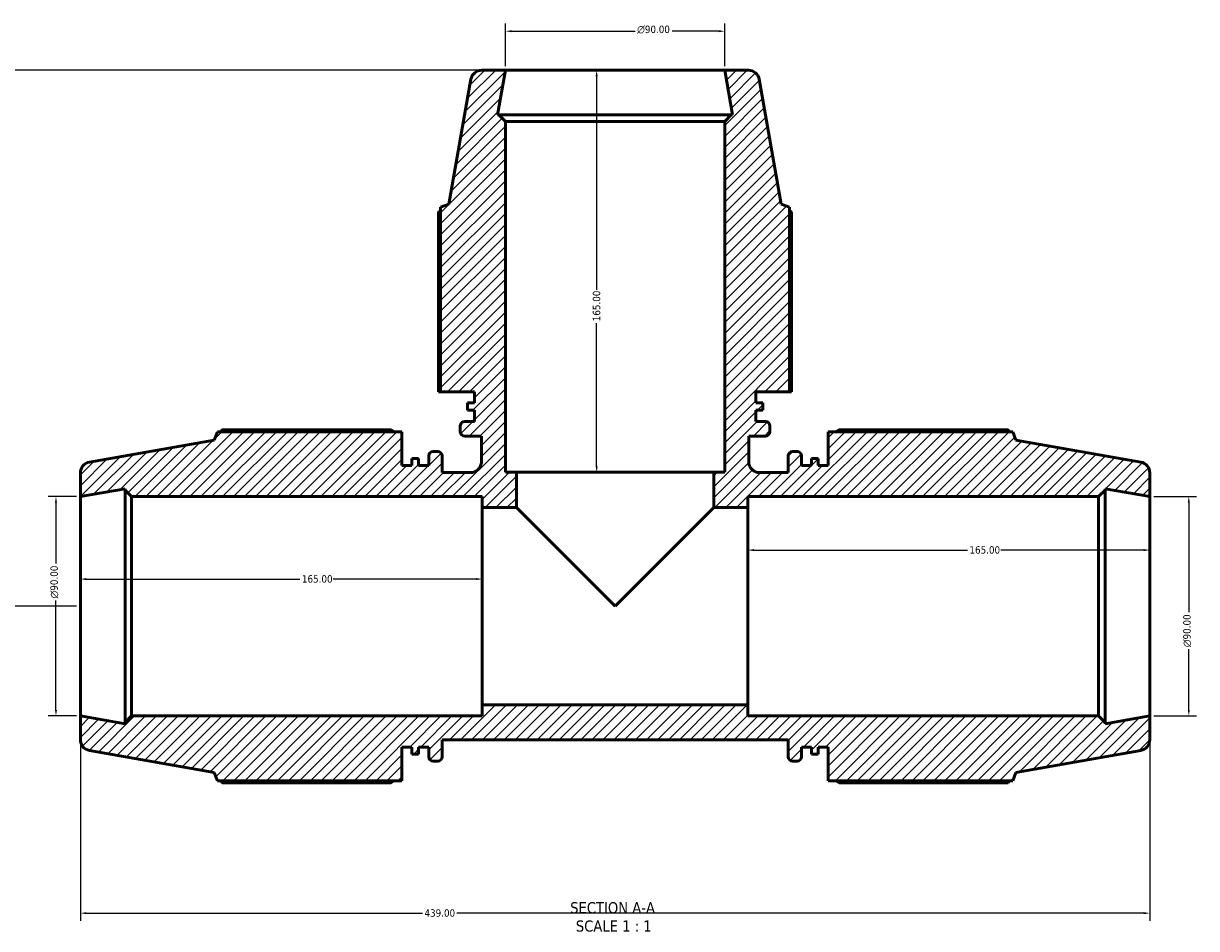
# Model space of a CAD drawing. Header units: millimetres. Extents: x 0 to 1443, y -551 to 1059.
# Tile 2 of 7: x 353 to 834, y -551 to -180. Entities that reach past the tile are written whole.
import ezdxf

# ---------------------------------------------------------------- set-up
doc = ezdxf.new("R2010")
doc.units = ezdxf.units.MM
for name, color, linetype, lineweight in [('Dimension (ANSI)', 7, 'Continuous', 25), ('Hatch (ANSI)', 7, 'Continuous', 18), ('Symbol (ANSI)', 7, 'Continuous', 25), ('Visible (ANSI)', 7, 'Continuous', 50)]:
    doc.layers.add(name, color=color, linetype=linetype, lineweight=lineweight)
doc.styles.add('Label Text (ANSI)', font='tahoma.ttf')
doc.styles.add('Note Text (ANSI)', font='tahoma.ttf')
doc.dimstyles.new('Default - mm (ANSI)', dxfattribs={"dimtxt": 3.048, "dimasz": 2.5, "dimexe": 3.175, "dimexo": 1.6002, "dimgap": 0.8, "dimtad": 0, "dimtoh": 1, "dimrnd": 1e-08, "dimzin": 4, "dimdsep": 46, "dimtxsty": 'Note Text (ANSI)', "dimcen": 0.09, "dimdle": 10, "dimclrd": 256, "dimclre": 256, "dimclrt": 256, "dimadec": 1, "dimazin": 1, "dimtfac": 1, "dimtofl": 0, "dimtmove": 0, "dimatfit": 3, "dimfxl": 1, "dimtolj": 1, "dimtzin": 4, "dimlwd": -1, "dimlwe": -1, "dimarcsym": 0})

# ---------------------------------------------------------------- blocks, each defined once
blk = doc.blocks.new('*D7')
at = {"layer": 'Defpoints', "color": 0, "transparency": 16777216}
for p in [(541.03, -407.65), (376.03, -418.82), (541.03, -418.82)]:
    blk.add_point(p, dxfattribs=at)
at = {"layer": 'Dimension (ANSI)', "transparency": 16777216}
for p, q in [((378.53, -407.65), (466.19, -407.65)), ((538.53, -407.65), (479.87, -407.65))]:
    blk.add_line(p, q, dxfattribs=at)
for points in [[(378.53, -407.23), (378.53, -408.07), (376.03, -407.65)], [(538.53, -407.23), (538.53, -408.07), (541.03, -407.65)]]:
    blk.add_solid(points, dxfattribs=at)
at = {"layer": 'Dimension (ANSI)', "transparency": 16777216, "insert": (466.99, -406.06), "char_height": 3.048, "attachment_point": 1, "style": 'Note Text (ANSI)'}
blk.add_mtext('\\A1;165.00', dxfattribs=at)
blk = doc.blocks.new('*D8')
at = {"layer": 'Defpoints', "color": 0, "transparency": 16777216}
for p in [(815.03, -395.75), (650.03, -418.82), (815.03, -418.82)]:
    blk.add_point(p, dxfattribs=at)
at = {"layer": 'Dimension (ANSI)', "transparency": 16777216}
for p, q in [((652.53, -395.75), (740.19, -395.75)), ((812.53, -395.75), (753.87, -395.75))]:
    blk.add_line(p, q, dxfattribs=at)
for points in [[(652.53, -395.33), (652.53, -396.17), (650.03, -395.75)], [(812.53, -395.33), (812.53, -396.17), (815.03, -395.75)]]:
    blk.add_solid(points, dxfattribs=at)
at = {"layer": 'Dimension (ANSI)', "transparency": 16777216, "insert": (740.99, -394.16), "char_height": 3.048, "attachment_point": 1, "style": 'Note Text (ANSI)'}
blk.add_mtext('\\A1;165.00', dxfattribs=at)
blk = doc.blocks.new('*D9')
at = {"layer": 'Defpoints', "color": 0, "transparency": 16777216}
for p in [(376.03, -463.82), (815.03, -463.82), (376.03, -544.75)]:
    blk.add_point(p, dxfattribs=at)
at = {"layer": 'Dimension (ANSI)', "transparency": 16777216}
for p, q in [((376.03, -465.42), (376.03, -547.93)), ((815.03, -465.42), (815.03, -547.93)), ((378.53, -544.75), (516.5, -544.75)), ((812.53, -544.75), (530.56, -544.75))]:
    blk.add_line(p, q, dxfattribs=at)
for points in [[(378.53, -544.34), (378.53, -545.17), (376.03, -544.75)], [(812.53, -544.34), (812.53, -545.17), (815.03, -544.75)]]:
    blk.add_solid(points, dxfattribs=at)
at = {"layer": 'Dimension (ANSI)', "transparency": 16777216, "insert": (517.3, -543.16), "char_height": 3.048, "attachment_point": 1, "style": 'Note Text (ANSI)'}
blk.add_mtext('\\A1;439.00', dxfattribs=at)
blk = doc.blocks.new('*D10')
at = {"layer": 'Defpoints', "color": 0, "transparency": 16777216}
for p in [(550.53, -198.82), (269.44, -418.82), (376.03, -418.82)]:
    blk.add_point(p, dxfattribs=at)
at = {"layer": 'Dimension (ANSI)', "transparency": 16777216}
for p, q in [((548.93, -198.82), (266.26, -198.82)), ((269.44, -201.32), (269.44, -337.86)), ((269.44, -416.32), (269.44, -351.78)), ((374.43, -418.82), (266.26, -418.82))]:
    blk.add_line(p, q, dxfattribs=at)
for points in [[(269.02, -201.32), (269.85, -201.32), (269.44, -198.82)], [(269.02, -416.32), (269.85, -416.32), (269.44, -418.82)]]:
    blk.add_solid(points, dxfattribs=at)
at = {"layer": 'Dimension (ANSI)', "transparency": 16777216, "insert": (267.85, -350.98), "char_height": 3.048, "attachment_point": 1, "rotation": 90, "style": 'Note Text (ANSI)'}
blk.add_mtext('\\A1;220.00', dxfattribs=at)
blk = doc.blocks.new('*D11')
at = {"layer": 'Defpoints', "color": 0, "transparency": 16777216}
for p in [(640.53, -182.82), (550.53, -198.82), (640.53, -198.82)]:
    blk.add_point(p, dxfattribs=at)
at = {"layer": 'Dimension (ANSI)', "transparency": 16777216}
for p, q in [((550.53, -197.22), (550.53, -179.64)), ((553.03, -182.82), (603.79, -182.82)), ((638.03, -182.82), (618.94, -182.82)), ((640.53, -197.22), (640.53, -179.64))]:
    blk.add_line(p, q, dxfattribs=at)
for points in [[(553.03, -182.4), (553.03, -183.24), (550.53, -182.82)], [(638.03, -182.4), (638.03, -183.24), (640.53, -182.82)]]:
    blk.add_solid(points, dxfattribs=at)
at = {"layer": 'Dimension (ANSI)', "transparency": 16777216, "insert": (604.59, -180.53), "char_height": 3.048, "attachment_point": 1, "style": 'Note Text (ANSI)'}
blk.add_mtext('\\A1;\\fAIGDT|b0|i0;\\H3.0480;\\ln\\fTahoma|b0|i0;\\H3.0480;90.00', dxfattribs=at)
blk = doc.blocks.new('*D12')
at = {"layer": 'Defpoints', "color": 0, "transparency": 16777216}
for p in [(366.03, -373.82), (376.03, -373.82), (376.03, -463.82)]:
    blk.add_point(p, dxfattribs=at)
at = {"layer": 'Dimension (ANSI)', "transparency": 16777216}
for p, q in [((374.43, -373.82), (362.86, -373.82)), ((366.03, -376.32), (366.03, -401.25)), ((366.03, -461.32), (366.03, -416.39)), ((374.43, -463.82), (362.86, -463.82))]:
    blk.add_line(p, q, dxfattribs=at)
for points in [[(365.61, -376.32), (366.45, -376.32), (366.03, -373.82)], [(365.61, -461.32), (366.45, -461.32), (366.03, -463.82)]]:
    blk.add_solid(points, dxfattribs=at)
at = {"layer": 'Dimension (ANSI)', "transparency": 16777216, "insert": (363.74, -415.59), "char_height": 3.048, "attachment_point": 1, "rotation": 90, "style": 'Note Text (ANSI)'}
blk.add_mtext('\\A1;\\fAIGDT|b0|i0;\\H3.0480;\\ln\\fTahoma|b0|i0;\\H3.0480;90.00', dxfattribs=at)
blk = doc.blocks.new('*D13')
at = {"layer": 'Defpoints', "color": 0, "transparency": 16777216}
for p in [(815.03, -373.82), (815.03, -463.82), (831.03, -463.82)]:
    blk.add_point(p, dxfattribs=at)
at = {"layer": 'Dimension (ANSI)', "transparency": 16777216}
for p, q in [((816.63, -373.82), (834.21, -373.82)), ((831.03, -376.32), (831.03, -421.25)), ((831.03, -461.32), (831.03, -436.39)), ((816.63, -463.82), (834.21, -463.82))]:
    blk.add_line(p, q, dxfattribs=at)
for points in [[(830.61, -376.32), (831.45, -376.32), (831.03, -373.82)], [(830.61, -461.32), (831.45, -461.32), (831.03, -463.82)]]:
    blk.add_solid(points, dxfattribs=at)
at = {"layer": 'Dimension (ANSI)', "transparency": 16777216, "insert": (828.74, -435.59), "char_height": 3.048, "attachment_point": 1, "rotation": 90, "style": 'Note Text (ANSI)'}
blk.add_mtext('\\A1;\\fAIGDT|b0|i0;\\H3.0480;\\ln\\fTahoma|b0|i0;\\H3.0480;90.00', dxfattribs=at)
blk = doc.blocks.new('*D14')
at = {"layer": 'Defpoints', "color": 0, "transparency": 16777216}
for p in [(595.53, -198.82), (587.97, -363.82), (595.53, -363.82)]:
    blk.add_point(p, dxfattribs=at)
at = {"layer": 'Dimension (ANSI)', "transparency": 16777216}
for p, q in [((587.97, -201.32), (587.97, -288.98)), ((587.97, -361.32), (587.97, -302.66))]:
    blk.add_line(p, q, dxfattribs=at)
for points in [[(587.55, -201.32), (588.39, -201.32), (587.97, -198.82)], [(587.55, -361.32), (588.39, -361.32), (587.97, -363.82)]]:
    blk.add_solid(points, dxfattribs=at)
at = {"layer": 'Dimension (ANSI)', "transparency": 16777216, "insert": (586.38, -301.86), "char_height": 3.048, "attachment_point": 1, "rotation": 90, "style": 'Note Text (ANSI)'}
blk.add_mtext('\\A1;165.00', dxfattribs=at)

msp = doc.modelspace()

# ---------------------------------------------------------------- hatches: boundary and pattern name
at = {"layer": 'Hatch (ANSI)'}
h = msp.add_hatch(dxfattribs=at)
h.set_pattern_fill('ANSI31', color=256, scale=25.4, style=0)
h.set_pattern_definition([(45, (0, 0), (-2.245064, 2.245064), [])])
edge = h.paths.add_edge_path()
edge.add_line((523.921, -330.82), (537.781, -330.82))
edge.add_line((537.781, -330.82), (537.781, -335.357))
edge.add_line((537.781, -335.357), (534.894, -335.357))
edge.add_line((534.894, -335.357), (534.894, -338.382))
edge.add_line((534.894, -338.382), (537.781, -338.382))
edge.add_line((537.781, -338.382), (537.781, -342.92))
edge.add_line((537.781, -342.92), (533.806, -342.92))
edge.add_ellipse((533.806, -344.72), major_axis=(0, 1.8), ratio=1, start_angle=0, end_angle=90)
edge.add_line((532.006, -344.72), (532.006, -347.17))
edge.add_ellipse((533.806, -347.17), major_axis=(-1.8, 0), ratio=1, start_angle=0, end_angle=90)
edge.add_line((533.806, -348.97), (540.669, -348.97))
edge.add_line((540.669, -348.97), (540.669, -359.457))
edge.add_spline(control_points=[(540.669, -359.457), (540.669, -359.759), (540.638, -360.061), (540.517, -360.653), (540.427, -360.942), (540.079, -361.759), (539.747, -362.248), (538.913, -363.072), (538.419, -363.398), (537.335, -363.843), (536.755, -363.957), (536.169, -363.957)], knot_values=[-0.7086664, -0.7086664, -0.7086664, -0.7086664, -0.6180182, -0.6180182, -0.52737, -0.52737, -0.35158, -0.35158, -0.17579, -0.17579, 0, 0, 0, 0], degree=3, periodic=0)
edge.add_line((536.169, -363.957), (524.531, -363.957))
edge.add_line((524.531, -363.957), (524.531, -357.095))
edge.add_ellipse((522.731, -357.095), major_axis=(1.8, 0), ratio=1, start_angle=0, end_angle=90)
edge.add_line((522.731, -355.295), (520.831, -355.295))
edge.add_ellipse((520.831, -357.095), major_axis=(0, 1.8), ratio=1, start_angle=0, end_angle=90)
edge.add_line((519.031, -357.095), (519.031, -361.07))
edge.add_line((519.031, -361.07), (514.906, -361.07))
edge.add_line((514.906, -361.07), (514.906, -358.182))
edge.add_line((514.906, -358.182), (512.156, -358.182))
edge.add_line((512.156, -358.182), (512.156, -361.07))
edge.add_line((512.156, -361.07), (508.031, -361.07))
edge.add_line((508.031, -361.07), (508.031, -347.21))
edge.add_line((508.031, -347.21), (432.273, -347.21))
edge.add_line((432.273, -347.21), (431.031, -350.622))
edge.add_line((431.031, -350.622), (379.75, -359.664))
edge.add_ellipse((380.531, -364.096), major_axis=(-0.781, 4.432), ratio=1, start_angle=0, end_angle=80)
edge.add_line((376.031, -364.096), (376.031, -373.82))
edge.add_line((376.031, -373.82), (394.365, -370.587))
edge.add_line((394.365, -370.587), (394.365, -371.12))
edge.add_line((394.365, -371.12), (397.065, -373.82))
edge.add_line((397.065, -373.82), (541.031, -373.82))
edge.add_line((541.031, -373.82), (541.031, -378.32))
edge.add_line((541.031, -378.32), (555.031, -378.32))
edge.add_line((555.031, -378.32), (555.031, -363.82))
edge.add_line((555.031, -363.82), (550.531, -363.82))
edge.add_line((550.531, -363.82), (550.531, -219.853))
edge.add_line((550.531, -219.853), (547.831, -217.153))
edge.add_line((547.831, -217.153), (547.299, -217.153))
edge.add_line((547.299, -217.153), (550.531, -198.82))
edge.add_line((550.531, -198.82), (540.807, -198.82))
edge.add_ellipse((540.807, -203.32), major_axis=(0, 4.5), ratio=1, start_angle=0, end_angle=80)
edge.add_line((536.376, -202.538), (527.333, -253.82))
edge.add_line((527.333, -253.82), (523.921, -255.062))
edge.add_line((523.921, -255.062), (523.921, -330.82))
edge = h.paths.add_edge_path()
edge.add_ellipse((810.531, -473.544), major_axis=(0.781, -4.432), ratio=1, start_angle=0, end_angle=80)
edge.add_line((815.031, -473.544), (815.031, -463.82))
edge.add_line((815.031, -463.82), (796.698, -467.052))
edge.add_line((796.698, -467.052), (796.698, -466.52))
edge.add_line((796.698, -466.52), (793.998, -463.82))
edge.add_line((793.998, -463.82), (650.031, -463.82))
edge.add_line((650.031, -463.82), (650.031, -459.32))
edge.add_line((650.031, -459.32), (541.031, -459.32))
edge.add_line((541.031, -459.32), (541.031, -463.82))
edge.add_line((541.031, -463.82), (397.065, -463.82))
edge.add_line((397.065, -463.82), (394.365, -466.52))
edge.add_line((394.365, -466.52), (394.365, -467.052))
edge.add_line((394.365, -467.052), (376.031, -463.82))
edge.add_line((376.031, -463.82), (376.031, -473.544))
edge.add_ellipse((380.531, -473.544), major_axis=(-4.5, 0), ratio=1, start_angle=0, end_angle=80)
edge.add_line((379.75, -477.975), (431.031, -487.018))
edge.add_line((431.031, -487.018), (432.273, -490.43))
edge.add_line((432.273, -490.43), (508.031, -490.43))
edge.add_line((508.031, -490.43), (508.031, -476.57))
edge.add_line((508.031, -476.57), (512.156, -476.57))
edge.add_line((512.156, -476.57), (512.156, -479.457))
edge.add_line((512.156, -479.457), (514.906, -479.457))
edge.add_line((514.906, -479.457), (514.906, -476.57))
edge.add_line((514.906, -476.57), (519.031, -476.57))
edge.add_line((519.031, -476.57), (519.031, -480.545))
edge.add_ellipse((520.831, -480.545), major_axis=(-1.8, 0), ratio=1, start_angle=0, end_angle=90)
edge.add_line((520.831, -482.345), (522.731, -482.345))
edge.add_ellipse((522.731, -480.545), major_axis=(0, -1.8), ratio=1, start_angle=0, end_angle=90)
edge.add_line((524.531, -480.545), (524.531, -473.682))
edge.add_line((524.531, -473.682), (666.531, -473.682))
edge.add_line((666.531, -473.682), (666.531, -480.545))
edge.add_ellipse((668.331, -480.545), major_axis=(-1.8, 0), ratio=1, start_angle=0, end_angle=90)
edge.add_line((668.331, -482.345), (670.231, -482.345))
edge.add_ellipse((670.231, -480.545), major_axis=(0, -1.8), ratio=1, start_angle=0, end_angle=90)
edge.add_line((672.031, -480.545), (672.031, -476.57))
edge.add_line((672.031, -476.57), (676.156, -476.57))
edge.add_line((676.156, -476.57), (676.156, -479.457))
edge.add_line((676.156, -479.457), (678.906, -479.457))
edge.add_line((678.906, -479.457), (678.906, -476.57))
edge.add_line((678.906, -476.57), (683.031, -476.57))
edge.add_line((683.031, -476.57), (683.031, -490.43))
edge.add_line((683.031, -490.43), (758.789, -490.43))
edge.add_line((758.789, -490.43), (760.031, -487.018))
edge.add_line((760.031, -487.018), (811.313, -477.975))
edge = h.paths.add_edge_path()
edge.add_ellipse((810.531, -364.096), major_axis=(4.5, 0), ratio=1, start_angle=0, end_angle=80)
edge.add_line((811.313, -359.664), (760.031, -350.622))
edge.add_line((760.031, -350.622), (758.789, -347.21))
edge.add_line((758.789, -347.21), (683.031, -347.21))
edge.add_line((683.031, -347.21), (683.031, -361.07))
edge.add_line((683.031, -361.07), (678.906, -361.07))
edge.add_line((678.906, -361.07), (678.906, -358.182))
edge.add_line((678.906, -358.182), (676.156, -358.182))
edge.add_line((676.156, -358.182), (676.156, -361.07))
edge.add_line((676.156, -361.07), (672.031, -361.07))
edge.add_line((672.031, -361.07), (672.031, -357.095))
edge.add_ellipse((670.231, -357.095), major_axis=(1.8, 0), ratio=1, start_angle=0, end_angle=90)
edge.add_line((670.231, -355.295), (668.331, -355.295))
edge.add_ellipse((668.331, -357.095), major_axis=(0, 1.8), ratio=1, start_angle=0, end_angle=90)
edge.add_line((666.531, -357.095), (666.531, -363.957))
edge.add_line((666.531, -363.957), (654.894, -363.957))
edge.add_spline(control_points=[(654.894, -363.957), (654.592, -363.957), (654.29, -363.927), (653.698, -363.806), (653.409, -363.716), (652.592, -363.368), (652.103, -363.035), (651.279, -362.201), (650.953, -361.708), (650.508, -360.624), (650.394, -360.043), (650.394, -359.457)], knot_values=[-0.7086664, -0.7086664, -0.7086664, -0.7086664, -0.6180182, -0.6180182, -0.52737, -0.52737, -0.35158, -0.35158, -0.17579, -0.17579, 0, 0, 0, 0], degree=3, periodic=0)
edge.add_line((650.394, -359.457), (650.394, -348.97))
edge.add_line((650.394, -348.97), (657.256, -348.97))
edge.add_ellipse((657.256, -347.17), major_axis=(0, -1.8), ratio=1, start_angle=0, end_angle=90)
edge.add_line((659.056, -347.17), (659.056, -344.72))
edge.add_ellipse((657.256, -344.72), major_axis=(1.8, 0), ratio=1, start_angle=0, end_angle=90)
edge.add_line((657.256, -342.92), (653.281, -342.92))
edge.add_line((653.281, -342.92), (653.281, -338.382))
edge.add_line((653.281, -338.382), (656.169, -338.382))
edge.add_line((656.169, -338.382), (656.169, -335.357))
edge.add_line((656.169, -335.357), (653.281, -335.357))
edge.add_line((653.281, -335.357), (653.281, -330.82))
edge.add_line((653.281, -330.82), (667.141, -330.82))
edge.add_line((667.141, -330.82), (667.141, -255.062))
edge.add_line((667.141, -255.062), (663.729, -253.82))
edge.add_line((663.729, -253.82), (654.687, -202.538))
edge.add_ellipse((650.255, -203.32), major_axis=(4.432, 0.781), ratio=1, start_angle=0, end_angle=80)
edge.add_line((650.255, -198.82), (640.531, -198.82))
edge.add_line((640.531, -198.82), (643.764, -217.153))
edge.add_line((643.764, -217.153), (643.231, -217.153))
edge.add_line((643.231, -217.153), (640.531, -219.853))
edge.add_line((640.531, -219.853), (640.531, -363.82))
edge.add_line((640.531, -363.82), (636.031, -363.82))
edge.add_line((636.031, -363.82), (636.031, -378.32))
edge.add_line((636.031, -378.32), (650.031, -378.32))
edge.add_line((650.031, -378.32), (650.031, -373.82))
edge.add_line((650.031, -373.82), (793.998, -373.82))
edge.add_line((793.998, -373.82), (796.698, -371.12))
edge.add_line((796.698, -371.12), (796.698, -370.587))
edge.add_line((796.698, -370.587), (815.031, -373.82))
edge.add_line((815.031, -373.82), (815.031, -364.096))

# ---------------------------------------------------------------- linework, layer by layer
at = {"layer": 'Visible (ANSI)'}
for p, q in [((550.531, -198.82), (540.807, -198.82)), ((547.299, -217.153), (550.531, -198.82)), ((640.531, -198.82), (550.531, -198.82)), ((650.255, -198.82), (640.531, -198.82)), ((640.531, -198.82), (643.764, -217.153)), ((536.376, -202.538), (527.333, -253.82)), ((663.729, -253.82), (654.687, -202.538)), ((547.831, -217.153), (547.299, -217.153)), ((550.531, -219.853), (547.831, -217.153)), ((643.231, -217.153), (547.831, -217.153)), ((550.531, -363.82), (550.531, -219.853)), ((550.531, -219.853), (640.531, -219.853)), ((643.231, -217.153), (640.531, -219.853)), ((640.531, -219.853), (640.531, -363.82)), ((643.764, -217.153), (643.231, -217.153)), ((527.333, -253.82), (523.921, -255.062)), ((523.921, -255.062), (523.921, -330.82)), ((667.141, -255.062), (663.729, -253.82)), ((667.141, -330.82), (667.141, -255.062)), ((523.08, -257.023), (523.08, -330.82)), ((667.983, -330.82), (667.983, -257.023)), ((523.08, -330.82), (523.921, -330.82)), ((523.921, -330.82), (537.781, -330.82)), ((537.781, -330.82), (537.781, -335.357)), ((653.281, -335.357), (653.281, -330.82)), ((653.281, -330.82), (667.141, -330.82)), ((667.141, -330.82), (667.983, -330.82)), ((537.781, -335.357), (534.894, -335.357)), ((534.894, -335.357), (534.894, -338.382)), ((656.169, -335.357), (653.281, -335.357)), ((656.169, -338.382), (656.169, -335.357)), ((534.894, -338.382), (537.781, -338.382)), ((537.781, -338.382), (537.781, -342.92)), ((653.281, -342.92), (653.281, -338.382)), ((653.281, -338.382), (656.169, -338.382)), ((503.411, -346.368), (434.235, -346.368)), ((532.006, -344.72), (532.006, -347.17)), ((537.781, -342.92), (533.806, -342.92)), ((657.256, -342.92), (653.281, -342.92)), ((659.056, -347.17), (659.056, -344.72)), ((756.828, -346.368), (687.651, -346.368)), ((431.031, -350.622), (379.75, -359.664)), ((432.273, -347.21), (431.031, -350.622)), ((508.031, -347.21), (432.273, -347.21)), ((508.031, -361.07), (508.031, -347.21)), ((533.806, -348.97), (540.669, -348.97)), ((540.669, -348.97), (540.669, -359.457)), ((650.394, -359.457), (650.394, -348.97)), ((650.394, -348.97), (657.256, -348.97)), ((758.789, -347.21), (683.031, -347.21)), ((683.031, -347.21), (683.031, -361.07)), ((760.031, -350.622), (758.789, -347.21)), ((811.313, -359.664), (760.031, -350.622)), ((522.731, -355.295), (520.831, -355.295)), ((670.231, -355.295), (668.331, -355.295)), ((512.156, -361.07), (508.031, -361.07)), ((514.906, -358.182), (512.156, -358.182)), ((512.156, -358.182), (512.156, -361.07)), ((514.906, -361.07), (514.906, -358.182)), ((519.031, -361.07), (514.906, -361.07)), ((519.031, -357.095), (519.031, -361.07)), ((524.531, -363.957), (524.531, -357.095)), ((666.531, -357.095), (666.531, -363.957)), ((672.031, -361.07), (672.031, -357.095)), ((676.156, -361.07), (672.031, -361.07)), ((678.906, -358.182), (676.156, -358.182)), ((676.156, -358.182), (676.156, -361.07)), ((678.906, -361.07), (678.906, -358.182)), ((683.031, -361.07), (678.906, -361.07)), ((376.031, -364.096), (376.031, -373.82)), ((536.169, -363.957), (524.531, -363.957)), ((555.031, -363.82), (550.531, -363.82)), ((555.031, -378.32), (555.031, -363.82)), ((636.031, -363.82), (555.031, -363.82)), ((640.531, -363.82), (636.031, -363.82)), ((636.031, -363.82), (636.031, -378.32)), ((666.531, -363.957), (654.894, -363.957)), ((815.031, -373.82), (815.031, -364.096)), ((376.031, -373.82), (394.365, -370.587)), ((394.365, -370.587), (394.365, -371.12)), ((796.698, -371.12), (796.698, -370.587)), ((796.698, -370.587), (815.031, -373.82)), ((376.031, -373.82), (376.031, -463.82)), ((394.365, -371.12), (397.065, -373.82)), ((394.365, -371.12), (394.365, -466.52)), ((397.065, -373.82), (541.031, -373.82)), ((397.065, -463.82), (397.065, -373.82)), ((541.031, -373.82), (541.031, -378.32)), ((650.031, -378.32), (650.031, -373.82)), ((650.031, -373.82), (793.998, -373.82)), ((793.998, -373.82), (796.698, -371.12)), ((793.998, -373.82), (793.998, -463.82)), ((796.698, -466.52), (796.698, -371.12)), ((815.031, -463.82), (815.031, -373.82)), ((541.031, -378.32), (555.031, -378.32)), ((541.031, -459.32), (541.031, -378.32)), ((595.531, -418.82), (555.031, -378.32)), ((636.031, -378.32), (595.531, -418.82)), ((636.031, -378.32), (650.031, -378.32)), ((650.031, -378.32), (650.031, -459.32)), ((650.031, -459.32), (541.031, -459.32)), ((541.031, -459.32), (541.031, -463.82)), ((650.031, -463.82), (650.031, -459.32)), ((394.365, -467.052), (376.031, -463.82)), ((376.031, -463.82), (376.031, -473.544)), ((397.065, -463.82), (394.365, -466.52)), ((394.365, -466.52), (394.365, -467.052)), ((541.031, -463.82), (397.065, -463.82)), ((793.998, -463.82), (650.031, -463.82)), ((796.698, -466.52), (793.998, -463.82)), ((815.031, -463.82), (796.698, -467.052)), ((796.698, -467.052), (796.698, -466.52)), ((815.031, -473.544), (815.031, -463.82)), ((508.031, -490.43), (508.031, -476.57)), ((508.031, -476.57), (512.156, -476.57)), ((512.156, -476.57), (512.156, -479.457)), ((514.906, -479.457), (514.906, -476.57)), ((514.906, -476.57), (519.031, -476.57)), ((519.031, -476.57), (519.031, -480.545)), ((524.531, -480.545), (524.531, -473.682)), ((524.531, -473.682), (666.531, -473.682)), ((666.531, -473.682), (666.531, -480.545)), ((672.031, -480.545), (672.031, -476.57)), ((672.031, -476.57), (676.156, -476.57)), ((676.156, -476.57), (676.156, -479.457)), ((678.906, -479.457), (678.906, -476.57)), ((678.906, -476.57), (683.031, -476.57)), ((683.031, -476.57), (683.031, -490.43)), ((379.75, -477.975), (431.031, -487.018)), ((512.156, -479.457), (514.906, -479.457)), ((676.156, -479.457), (678.906, -479.457)), ((760.031, -487.018), (811.313, -477.975)), ((520.831, -482.345), (522.731, -482.345)), ((668.331, -482.345), (670.231, -482.345)), ((431.031, -487.018), (432.273, -490.43)), ((432.273, -490.43), (508.031, -490.43)), ((683.031, -490.43), (758.789, -490.43)), ((758.789, -490.43), (760.031, -487.018)), ((434.235, -491.271), (503.411, -491.271)), ((687.651, -491.271), (756.828, -491.271))]:
    msp.add_line(p, q, dxfattribs=at)
for centre, radius, start, end in [((540.807, -203.32), 4.5, 90, 170), ((650.255, -203.32), 4.5, 10, 90), ((533.806, -344.72), 1.8, 90, 180), ((657.256, -344.72), 1.8, 0, 90), ((533.806, -347.17), 1.8, 180, 270), ((657.256, -347.17), 1.8, 270, 0), ((520.831, -357.095), 1.8, 90, 180), ((522.731, -357.095), 1.8, 0, 90), ((668.331, -357.095), 1.8, 90, 180), ((670.231, -357.095), 1.8, 0, 90), ((380.531, -364.096), 4.5, 100, 180), ((810.531, -364.096), 4.5, 0, 80), ((380.531, -473.544), 4.5, 180, 260), ((810.531, -473.544), 4.5, 280, 0), ((520.831, -480.545), 1.8, 180, 270), ((522.731, -480.545), 1.8, 270, 0), ((668.331, -480.545), 1.8, 180, 270), ((670.231, -480.545), 1.8, 270, 0)]:
    msp.add_arc(centre, radius, start, end, dxfattribs=at)
for points, weights in [([(523.921, -256.535), (523.504, -256.775), (523.08, -257.023)], [1.0009343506, 1.00054118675, 1]), ([(667.983, -257.023), (667.558, -256.775), (667.141, -256.535)], [1, 1.00054118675, 1.0009343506]), ([(434.235, -346.368), (433.987, -346.793), (433.746, -347.21)], [1, 1.00054118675, 1.0009343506]), ([(503.411, -346.368), (504.094, -346.793), (504.753, -347.21)], [1.01659811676, 1.01453837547, 1.01233280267]), ([(686.309, -347.21), (686.969, -346.793), (687.651, -346.368)], [1.01233280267, 1.01453837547, 1.01659811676]), ([(757.316, -347.21), (757.076, -346.793), (756.828, -346.368)], [1.0009343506, 1.00054118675, 1]), ([(433.746, -490.43), (433.987, -490.847), (434.235, -491.271)], [1.0009343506, 1.00054118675, 1]), ([(504.753, -490.43), (504.094, -490.847), (503.411, -491.271)], [1.01233280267, 1.01453837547, 1.01659811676]), ([(687.651, -491.271), (686.969, -490.847), (686.309, -490.43)], [1.01659811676, 1.01453837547, 1.01233280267]), ([(756.828, -491.271), (757.076, -490.847), (757.316, -490.43)], [1, 1.00054118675, 1.0009343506])]:
    msp.add_rational_spline(points, weights, degree=2, dxfattribs=at)
for points in [[(540.669, -359.457), (540.669, -359.759), (540.638, -360.061), (540.517, -360.653), (540.427, -360.942), (540.079, -361.759), (539.747, -362.248), (538.913, -363.072), (538.419, -363.398), (537.335, -363.843), (536.755, -363.957), (536.169, -363.957)], [(654.894, -363.957), (654.592, -363.957), (654.29, -363.927), (653.698, -363.806), (653.409, -363.716), (652.592, -363.368), (652.103, -363.035), (651.279, -362.201), (650.953, -361.708), (650.508, -360.624), (650.394, -360.043), (650.394, -359.457)]]:
    msp.add_open_spline(points, degree=3, knots=[-0.70866637, -0.70866637, -0.70866637, -0.70866637, -0.6180182, -0.6180182, -0.52737004, -0.52737004, -0.35158003, -0.35158003, -0.17579001, -0.17579001, 0, 0, 0, 0], dxfattribs=at)

# ---------------------------------------------------------------- texts
at = {"layer": 'Symbol (ANSI)', "char_height": 4.572, "attachment_point": 7, "style": 'Label Text (ANSI)'}
for s, insert in [('SECTION A-A', (577.107, -544.898)), ('SCALE 1 : 1', (579.426, -552.411))]:
    msp.add_mtext(s, dxfattribs=dict(at, insert=insert))

# ---------------------------------------------------------------- dimensions: what is measured, and where the dimension line sits
at = {"layer": 'Dimension (ANSI)'}
for base, p1, p2, angle, picture, middle in [((640.531, -182.82), (550.531, -198.82), (640.531, -198.82), 180, '*D11', (611.365, -182.82)), ((366.031, -373.82), (376.031, -463.82), (376.031, -373.82), 90, '*D12', (366.031, -408.82)), ((831.031, -463.82), (815.031, -373.82), (815.031, -463.82), 90, '*D13', (831.031, -428.82))]:
    dim = msp.add_linear_dim(base=base, p1=p1, p2=p2, angle=angle, text='\\fAIGDT|b0|i0;\\H3.0480;\\ln\\fTahoma|b0|i0;\\H3.0480;<>', dimstyle='Default - mm (ANSI)', override={"dimtoh": 0, "dimdec": 2, "dimtp": 0, "dimtm": 0, "dimtdec": 2, "dimatfit": 1}, dxfattribs=at)
    dim.commit()
    dim.dimension.update_dxf_attribs({"geometry": picture, "text_midpoint": middle, "dimtype": 160})
for base, p1, p2, angle, override, picture, middle in [((269.436, -418.82), (550.531, -198.82), (376.031, -418.82), 90, {"dimtoh": 0, "dimdec": 2, "dimtp": 0, "dimtm": 0, "dimtdec": 2, "dimatfit": 1}, '*D10', (269.436, -344.82)), ((587.971, -363.82), (595.531, -198.82), (595.531, -363.82), 270, {"dimtoh": 0, "dimdec": 2, "dimse1": 1, "dimse2": 1, "dimtp": 0, "dimtm": 0, "dimtdec": 2, "dimatfit": 1}, '*D14', (587.971, -295.82)), ((815.031, -395.751), (650.031, -418.82), (815.031, -418.82), 180, {"dimtoh": 0, "dimdec": 2, "dimse1": 1, "dimse2": 1, "dimtp": 0, "dimtm": 0, "dimtdec": 2, "dimatfit": 1}, '*D8', (747.031, -395.751)), ((376.031, -544.752), (815.031, -463.82), (376.031, -463.82), 180, {"dimtoh": 0, "dimdec": 2, "dimtp": 0, "dimtm": 0, "dimtdec": 2, "dimatfit": 1}, '*D9', (523.531, -544.752))]:
    dim = msp.add_linear_dim(base=base, p1=p1, p2=p2, angle=angle, dimstyle='Default - mm (ANSI)', override=override, dxfattribs=at)
    dim.commit()
    dim.dimension.update_dxf_attribs({"geometry": picture, "text_midpoint": middle, "dimtype": 160})
dim = msp.add_linear_dim(base=(541.031, -407.648), p1=(376.031, -418.82), p2=(541.031, -418.82), dimstyle='Default - mm (ANSI)', override={"dimtoh": 0, "dimdec": 2, "dimse1": 1, "dimse2": 1, "dimtp": 0, "dimtm": 0, "dimtdec": 2, "dimatfit": 1}, dxfattribs=at)
dim.commit()
dim.dimension.update_dxf_attribs({"geometry": '*D7', "text_midpoint": (473.031, -407.648), "dimtype": 160})

doc.saveas('drawing.dxf')
